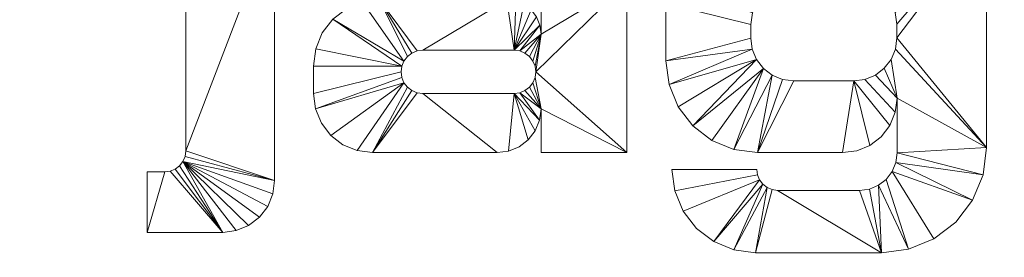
# Model space of a CAD drawing. Header units: millimetres. Extents: x -1200 to 1200, y -168 to 0.
# Tile 3 of 8: x -135 to 51, y -129 to -84. Entities that reach past the tile are written whole.
import ezdxf

# ---------------------------------------------------------------- set-up
doc = ezdxf.new("R2010")
doc.units = ezdxf.units.MM

# ---------------------------------------------------------------- blocks, each defined once
blk = doc.blocks.new('RSen_56_ME_FB_LOD200 - convector_jaga - linw0_06524016 - wall mounted - 16_jaga_linea plus_lxhxd 2400x650x168 mm-324755-3D view')
at = {"lineweight": 18}
mesh = blk.add_polyface(dxfattribs=at)
corners = [(1200, 750), (-1200, 750), (-1200, 750, 168), (1200, 750, 168)]
mesh.append_faces([[corners[k] for k in face] for face in [(3, 0, 1, 2)]])
mesh = blk.add_polyface(dxfattribs=at)
corners = [(1200, 100), (1200, 100, 168), (-1200, 100, 168), (-1200, 100)]
mesh.append_faces([[corners[k] for k in face] for face in [(2, 3, 0, 1)]])
blk = doc.blocks.new('RSen_55_GM_FB_logo - SH_jaga - standard-260147-3D view')
at = {"lineweight": 18}
mesh = blk.add_polyface(dxfattribs=at)
corners = [(-86.66, 18.85, 2), (-103.4, 18.85, 2), (-103.4, -24.69, 2), (-103.53, -25.7, 2), (-103.93, -26.65, 2), (-104.55, -27.47, 2), (-105.36, -28.09, 2), (-106.31, -28.48, 2), (-107.33, -28.62, 2), (-110.65, -28.62, 2), (-110.65, -40, 2), (-96.44, -40, 2), (-93.91, -39.67, 2), (-91.55, -38.69, 2), (-89.52, -37.14, 2), (-87.97, -35.11, 2), (-86.99, -32.75, 2), (-86.66, -30.22, 2), (-103.4, 40, 2), (-103.4, 26.71, 2), (-90.21, 26.71, 2), (-86.66, 30.26, 2), (-86.66, 40, 2), (-32.24, 18.85, 2), (-65.3, 18.85, 2), (-68.05, 18.52, 2), (-70.65, 17.55, 2), (-72.95, 16.01, 2), (-74.82, 13.96, 2), (-76.16, 11.53, 2), (-76.9, 8.86, 2), (-76.98, 6.08, 2), (-60.52, 6.08, 2), (-60.42, 6.84, 2), (-60.13, 7.55, 2), (-59.66, 8.16, 2), (-59.05, 8.63, 2), (-58.34, 8.92, 2), (-57.58, 9.02, 2), (-41.99, 9.02, 2), (-40.57, 8.84, 2), (-39.25, 8.29, 2), (-38.11, 7.42, 2), (-37.24, 6.28, 2), (-36.7, 4.96, 2), (-36.51, 3.55, 2), (-36.51, -2.7, 2), (-36.73, -1.04, 2), (-37.37, 0.51, 2), (-38.39, 1.84, 2), (-39.72, 2.86, 2), (-41.27, 3.5, 2), (-42.93, 3.72, 2), (-66.92, 3.72, 2), (-70.14, 3.3, 2), (-73.14, 2.05, 2), (-75.71, 0.08, 2), (-77.69, -2.5, 2), (-78.93, -5.5, 2), (-79.35, -8.71, 2), (-79.35, -13.91, 2), (-78.98, -16.78, 2), (-77.87, -19.46, 2), (-76.11, -21.75, 2), (-73.81, -23.52, 2), (-71.13, -24.62, 2), (-68.26, -25, 2), (-44.76, -25, 2), (-42.63, -24.72, 2), (-40.64, -23.9, 2), (-38.93, -22.58, 2), (-37.62, -20.88, 2), (-36.79, -18.89, 2), (-36.51, -16.75, 2), (-36.51, -25, 2), (-20.33, -25, 2), (-20.33, 6.94, 2), (-20.74, 10.02, 2), (-21.93, 12.9, 2), (-23.82, 15.36, 2), (-26.29, 17.25, 2), (-29.16, 18.44, 2), (-41.58, -5.73, 2), (-40.52, -5.87, 2), (-39.54, -6.28, 2), (-38.69, -6.93, 2), (-38.05, -7.77, 2), (-37.64, -8.75, 2), (-37.5, -9.81, 2), (-37.64, -10.86, 2), (-38.05, -11.85, 2), (-38.69, -12.69, 2), (-39.54, -13.34, 2), (-40.52, -13.75, 2), (-41.58, -13.89, 2), (-58.79, -13.89, 2), (-59.84, -13.75, 2), (-60.82, -13.34, 2), (-61.67, -12.69, 2), (-62.32, -11.85, 2), (-62.72, -10.86, 2), (-62.86, -9.81, 2), (-62.72, -8.75, 2), (-62.32, -7.77, 2), (-61.67, -6.93, 2), (-60.82, -6.28, 2), (-59.84, -5.87, 2), (-58.79, -5.73, 2), (22.97, 18.85, 2), (2.79, 18.85, 2), (-1.3, 18.31, 2), (-5.11, 16.73, 2), (-8.38, 14.22, 2), (-10.89, 10.96, 2), (-12.46, 7.15, 2), (-13, 3.06, 2), (-13, -7.75, 2), (-12.41, -12.21, 2), (-10.69, -16.37, 2), (-7.95, -19.95, 2), (-4.37, -22.69, 2), (-0.21, -24.41, 2), (4.25, -25, 2), (20.26, -25, 2), (22.91, -24.65, 2), (25.39, -23.63, 2), (27.51, -22, 2), (29.14, -19.87, 2), (30.17, -17.4, 2), (30.52, -14.74, 2), (30.52, -25.04, 2), (30.28, -26.86, 2), (29.57, -28.57, 2), (28.45, -30.03, 2), (26.99, -31.15, 2), (25.29, -31.86, 2), (23.46, -32.1, 2), (8.03, -32.1, 2), (7, -31.96, 2), (6.05, -31.57, 2), (5.23, -30.94, 2), (4.61, -30.12, 2), (4.21, -29.17, 2), (4.08, -28.15, 2), (-11.86, -28.15, 2), (-11.33, -32.21, 2), (-9.76, -36, 2), (-7.27, -39.25, 2), (-4.01, -41.74, 2), (-0.23, -43.31, 2), (3.84, -43.85, 2), (27.56, -43.85, 2), (32.69, -43.17, 2), (37.46, -41.2, 2), (41.56, -38.05, 2), (44.71, -33.95, 2), (46.69, -29.17, 2), (47.36, -24.05, 2), (47.36, 18.85, 2), (30.52, 18.85, 2), (30.52, 11.3, 2), (30.26, 13.25, 2), (29.51, 15.07, 2), (28.31, 16.64, 2), (26.74, 17.84, 2), (24.92, 18.59, 2), (22.07, 7.57, 2), (24.25, 7.28, 2), (26.27, 6.45, 2), (28.01, 5.11, 2), (29.34, 3.38, 2), (30.18, 1.35, 2), (30.46, -0.82, 2), (30.46, -3.42, 2), (30.19, -5.52, 2), (29.38, -7.47, 2), (28.09, -9.14, 2), (26.42, -10.43, 2), (24.47, -11.24, 2), (22.37, -11.51, 2), (11.05, -11.51, 2), (8.96, -11.24, 2), (7.01, -10.43, 2), (5.34, -9.15, 2), (4.06, -7.48, 2), (3.26, -5.54, 2), (2.98, -3.45, 2), (2.98, -0.87, 2), (3.27, 1.31, 2), (4.11, 3.35, 2), (5.45, 5.1, 2), (7.2, 6.44, 2), (9.24, 7.28, 2), (11.42, 7.57, 2), (101.73, 18.85, 2), (68.67, 18.85, 2), (65.92, 18.52, 2), (63.32, 17.55, 2), (61.02, 16.01, 2), (59.14, 13.96, 2), (57.8, 11.53, 2), (57.07, 8.86, 2), (56.99, 6.08, 2), (73.45, 6.08, 2), (73.55, 6.84, 2), (73.84, 7.55, 2), (74.31, 8.16, 2), (74.91, 8.63, 2), (75.62, 8.92, 2), (76.38, 9.02, 2), (91.98, 9.02, 2), (93.4, 8.84, 2), (94.72, 8.29, 2), (95.85, 7.42, 2), (96.72, 6.28, 2), (97.27, 4.96, 2), (97.46, 3.55, 2), (97.46, -2.7, 2), (97.24, -1.04, 2), (96.6, 0.51, 2), (95.58, 1.84, 2), (94.25, 2.86, 2), (92.7, 3.5, 2), (91.04, 3.72, 2), (67.05, 3.72, 2), (63.83, 3.3, 2), (60.83, 2.05, 2), (58.26, 0.08, 2), (56.28, -2.5, 2), (55.04, -5.5, 2), (54.61, -8.71, 2), (54.61, -13.91, 2), (54.99, -16.78, 2), (56.1, -19.46, 2), (57.86, -21.75, 2), (60.16, -23.52, 2), (62.83, -24.62, 2), (65.7, -25, 2), (89.21, -25, 2), (91.34, -24.72, 2), (93.33, -23.9, 2), (95.04, -22.58, 2), (96.35, -20.88, 2), (97.18, -18.89, 2), (97.46, -16.75, 2), (97.46, -25, 2), (113.63, -25, 2), (113.63, 6.94, 2), (113.23, 10.02, 2), (112.04, 12.9, 2), (110.15, 15.36, 2), (107.68, 17.25, 2), (104.81, 18.44, 2), (92.39, -5.73, 2), (93.45, -5.87, 2), (94.43, -6.28, 2), (95.27, -6.93, 2), (95.92, -7.77, 2), (96.33, -8.75, 2), (96.47, -9.81, 2), (96.33, -10.86, 2), (95.92, -11.85, 2), (95.27, -12.69, 2), (94.43, -13.34, 2), (93.45, -13.75, 2), (92.39, -13.89, 2), (75.18, -13.89, 2), (74.13, -13.75, 2), (73.14, -13.34, 2), (72.3, -12.69, 2), (71.65, -11.85, 2), (71.24, -10.86, 2), (71.11, -9.81, 2), (71.24, -8.75, 2), (71.65, -7.77, 2), (72.3, -6.93, 2), (73.14, -6.28, 2), (74.13, -5.87, 2), (75.18, -5.73, 2)]
mesh.append_faces([[corners[k] for k in face] for face in [(2, 17, 0, 1), (160, 158, 159), (246, 244, 245)]], dxfattribs={"vtx0": -1})
mesh.append_faces([[corners[k] for k in face] for face in [(6, 11, 5), (5, 11, 4), (42, 23, 41), (85, 46, 84), (92, 73, 91), (105, 53, 104), (103, 56, 102), (172, 158, 171), (165, 166, 164), (170, 160, 169), (168, 160, 167), (163, 167, 162), (192, 109, 191), (181, 122, 180), (121, 183, 120), (213, 194, 212), (256, 217, 255), (263, 244, 262), (276, 224, 275), (274, 227, 273)]], dxfattribs={"vtx0": -1, "vtx1": -1})
mesh.append_faces([[corners[k] for k in face] for face in [(76, 46, 88, 75), (259, 247, 217, 258)]], dxfattribs={"vtx0": -1, "vtx1": -1, "vtx2": -1})
mesh.append_faces([[corners[k] for k in face] for face in [(11, 6, 7), (43, 81, 23, 42), (82, 51, 52, 107), (46, 87, 88), (73, 90, 91), (46, 86, 87), (73, 92, 93), (46, 85, 86), (24, 36, 37), (53, 106, 107, 52), (53, 105, 106), (66, 98, 99, 65), (66, 96, 97), (158, 172, 173, 157), (157, 173, 174), (167, 163, 164, 166), (166, 165, 108, 193), (160, 168, 169), (130, 156, 157, 129), (178, 128, 129, 177), (156, 130, 131, 155), (133, 152, 153, 132), (152, 133, 134), (151, 136, 137), (109, 192, 193, 108), (111, 189, 190, 110), (122, 181, 182), (114, 188, 189, 113), (115, 187, 188, 114), (117, 184, 185, 116), (180, 122, 123, 179), (146, 141, 142, 145), (214, 252, 194, 213), (253, 222, 223, 278), (244, 261, 262), (217, 257, 258), (244, 263, 264), (217, 256, 257), (195, 207, 208), (224, 277, 278, 223), (224, 276, 277), (237, 269, 270, 236), (237, 267, 268)]], dxfattribs={"vtx0": -1, "vtx2": -1})
mesh.append_faces([[corners[k] for k in face] for face in [(160, 170, 171, 158)]], dxfattribs={"vtx0": -1, "vtx2": -1, "vtx3": -1})
mesh.append_faces([[corners[k] for k in face] for face in [(43, 79, 80, 81), (82, 47, 48, 49), (94, 68, 69, 70), (34, 25, 26, 27), (33, 28, 29, 30), (103, 54, 55, 56), (102, 56, 57, 58), (167, 160, 161, 162), (214, 250, 251, 252), (253, 218, 219, 220), (265, 239, 240, 241), (205, 196, 197, 198), (204, 199, 200, 201), (274, 225, 226, 227), (273, 227, 228, 229)]], dxfattribs={"vtx0": -1, "vtx3": -1})
mesh.append_faces([[corners[k] for k in face] for face in [(74, 75, 73), (32, 33, 30, 31), (203, 204, 201, 202)]], dxfattribs={"vtx1": -1})
mesh.append_faces([[corners[k] for k in face] for face in [(16, 17, 4, 15), (14, 15, 4, 13), (12, 13, 4, 11), (2, 3, 17), (3, 4, 17), (45, 46, 76), (77, 78, 44), (40, 41, 23), (50, 51, 82, 49), (89, 90, 73), (71, 72, 94, 70), (82, 83, 47), (37, 38, 24), (35, 36, 24), (38, 39, 24), (97, 98, 66), (64, 65, 99, 63), (62, 63, 99, 61), (99, 100, 61), (58, 59, 102), (176, 177, 129), (175, 176, 129), (154, 155, 132, 153), (131, 132, 155), (126, 127, 179, 125), (124, 125, 179, 123), (135, 136, 151), (112, 113, 189, 111), (185, 186, 116), (138, 139, 150), (118, 119, 184, 117), (147, 148, 141, 146), (216, 217, 247), (248, 249, 215), (211, 212, 194), (221, 222, 253, 220), (259, 260, 244), (260, 261, 244), (242, 243, 265, 241), (253, 254, 218), (208, 209, 195), (206, 207, 195), (209, 210, 195), (268, 269, 237), (235, 236, 270, 234), (233, 234, 270, 232), (270, 271, 232), (229, 230, 273)]], dxfattribs={"vtx1": -1, "vtx2": -1})
mesh.append_faces([[corners[k] for k in face] for face in [(88, 89, 73, 75), (174, 175, 129, 157), (246, 247, 259, 244)]], dxfattribs={"vtx1": -1, "vtx2": -1, "vtx3": -1})
mesh.append_faces([[corners[k] for k in face] for face in [(10, 11, 7, 8), (43, 44, 78, 79), (76, 77, 44, 45), (39, 40, 23, 24), (46, 47, 83, 84), (72, 73, 93, 94), (67, 68, 94, 95), (24, 25, 34, 35), (33, 34, 27, 28), (53, 54, 103, 104), (66, 67, 95, 96), (59, 60, 101, 102), (100, 101, 60, 61), (178, 179, 127, 128), (151, 152, 134, 135), (190, 191, 109, 110), (183, 184, 119, 120), (182, 183, 121, 122), (186, 187, 115, 116), (137, 138, 150, 151), (139, 140, 149, 150), (140, 141, 148, 149), (214, 215, 249, 250), (247, 248, 215, 216), (210, 211, 194, 195), (217, 218, 254, 255), (243, 244, 264, 265), (238, 239, 265, 266), (195, 196, 205, 206), (204, 205, 198, 199), (224, 225, 274, 275), (237, 238, 266, 267), (230, 231, 272, 273), (271, 272, 231, 232)]], dxfattribs={"vtx1": -1, "vtx3": -1})
mesh.append_faces([[corners[k] for k in face] for face in [(8, 9, 10), (21, 22, 18), (143, 144, 145, 142)]], dxfattribs={"vtx2": -1})
mesh.append_faces([[corners[k] for k in face] for face in [(18, 19, 20, 21)]], dxfattribs={"vtx3": -1})
mesh = blk.add_polyface(dxfattribs=at)
corners = [(-86.66, 18.85), (-86.66, -30.22), (-86.99, -32.75), (-87.97, -35.11), (-89.52, -37.14), (-91.55, -38.69), (-93.91, -39.67), (-96.44, -40), (-110.65, -40), (-110.65, -28.62), (-107.33, -28.62), (-106.31, -28.48), (-105.36, -28.09), (-104.55, -27.47), (-103.93, -26.65), (-103.53, -25.7), (-103.4, -24.69), (-103.4, 18.85), (-103.4, 40), (-86.66, 40), (-86.66, 30.26), (-90.21, 26.71), (-103.4, 26.71), (-32.24, 18.85), (-29.16, 18.44), (-26.29, 17.25), (-23.82, 15.36), (-21.93, 12.9), (-20.74, 10.02), (-20.33, 6.94), (-20.33, -25), (-36.51, -25), (-36.51, -16.75), (-36.79, -18.89), (-37.62, -20.88), (-38.93, -22.58), (-40.64, -23.9), (-42.63, -24.72), (-44.76, -25), (-68.26, -25), (-71.13, -24.62), (-73.81, -23.52), (-76.11, -21.75), (-77.87, -19.46), (-78.98, -16.78), (-79.35, -13.91), (-79.35, -8.71), (-78.93, -5.5), (-77.69, -2.5), (-75.71, 0.08), (-73.14, 2.05), (-70.14, 3.3), (-66.92, 3.72), (-42.93, 3.72), (-41.27, 3.5), (-39.72, 2.86), (-38.39, 1.84), (-37.37, 0.51), (-36.73, -1.04), (-36.51, -2.7), (-36.51, 3.55), (-36.7, 4.96), (-37.24, 6.28), (-38.11, 7.42), (-39.25, 8.29), (-40.57, 8.84), (-41.99, 9.02), (-57.58, 9.02), (-58.34, 8.92), (-59.05, 8.63), (-59.66, 8.16), (-60.13, 7.55), (-60.42, 6.84), (-60.52, 6.08), (-76.98, 6.08), (-76.9, 8.86), (-76.16, 11.53), (-74.82, 13.96), (-72.95, 16.01), (-70.65, 17.55), (-68.05, 18.52), (-65.3, 18.85), (-41.58, -5.73), (-58.79, -5.73), (-59.84, -5.87), (-60.82, -6.28), (-61.67, -6.93), (-62.32, -7.77), (-62.72, -8.75), (-62.86, -9.81), (-62.72, -10.86), (-62.32, -11.85), (-61.67, -12.69), (-60.82, -13.34), (-59.84, -13.75), (-58.79, -13.89), (-41.58, -13.89), (-40.52, -13.75), (-39.54, -13.34), (-38.69, -12.69), (-38.05, -11.85), (-37.64, -10.86), (-37.5, -9.81), (-37.64, -8.75), (-38.05, -7.77), (-38.69, -6.93), (-39.54, -6.28), (-40.52, -5.87), (22.97, 18.85), (24.92, 18.59), (26.74, 17.84), (28.31, 16.64), (29.51, 15.07), (30.26, 13.25), (30.52, 11.3), (30.52, 18.85), (47.36, 18.85), (47.36, -24.05), (46.69, -29.17), (44.71, -33.95), (41.56, -38.05), (37.46, -41.2), (32.69, -43.17), (27.56, -43.85), (3.84, -43.85), (-0.23, -43.31), (-4.01, -41.74), (-7.27, -39.25), (-9.76, -36), (-11.33, -32.21), (-11.86, -28.15), (4.08, -28.15), (4.21, -29.17), (4.61, -30.12), (5.23, -30.94), (6.05, -31.57), (7, -31.96), (8.03, -32.1), (23.46, -32.1), (25.29, -31.86), (26.99, -31.15), (28.45, -30.03), (29.57, -28.57), (30.28, -26.86), (30.52, -25.04), (30.52, -14.74), (30.17, -17.4), (29.14, -19.87), (27.51, -22), (25.39, -23.63), (22.91, -24.65), (20.26, -25), (4.25, -25), (-0.21, -24.41), (-4.37, -22.69), (-7.95, -19.95), (-10.69, -16.37), (-12.41, -12.21), (-13, -7.75), (-13, 3.06), (-12.46, 7.15), (-10.89, 10.96), (-8.38, 14.22), (-5.11, 16.73), (-1.3, 18.31), (2.79, 18.85), (22.07, 7.57), (11.42, 7.57), (9.24, 7.28), (7.2, 6.44), (5.45, 5.1), (4.11, 3.35), (3.27, 1.31), (2.98, -0.87), (2.98, -3.45), (3.26, -5.54), (4.06, -7.48), (5.34, -9.15), (7.01, -10.43), (8.96, -11.24), (11.05, -11.51), (22.37, -11.51), (24.47, -11.24), (26.42, -10.43), (28.09, -9.14), (29.38, -7.47), (30.19, -5.52), (30.46, -3.42), (30.46, -0.82), (30.18, 1.35), (29.34, 3.38), (28.01, 5.11), (26.27, 6.45), (24.25, 7.28), (101.73, 18.85), (104.81, 18.44), (107.68, 17.25), (110.15, 15.36), (112.04, 12.9), (113.23, 10.02), (113.63, 6.94), (113.63, -25), (97.46, -25), (97.46, -16.75), (97.18, -18.89), (96.35, -20.88), (95.04, -22.58), (93.33, -23.9), (91.34, -24.72), (89.21, -25), (65.7, -25), (62.83, -24.62), (60.16, -23.52), (57.86, -21.75), (56.1, -19.46), (54.99, -16.78), (54.61, -13.91), (54.61, -8.71), (55.04, -5.5), (56.28, -2.5), (58.26, 0.08), (60.83, 2.05), (63.83, 3.3), (67.05, 3.72), (91.04, 3.72), (92.7, 3.5), (94.25, 2.86), (95.58, 1.84), (96.6, 0.51), (97.24, -1.04), (97.46, -2.7), (97.46, 3.55), (97.27, 4.96), (96.72, 6.28), (95.85, 7.42), (94.72, 8.29), (93.4, 8.84), (91.98, 9.02), (76.38, 9.02), (75.62, 8.92), (74.91, 8.63), (74.31, 8.16), (73.84, 7.55), (73.55, 6.84), (73.45, 6.08), (56.99, 6.08), (57.07, 8.86), (57.8, 11.53), (59.14, 13.96), (61.02, 16.01), (63.32, 17.55), (65.92, 18.52), (68.67, 18.85), (92.39, -5.73), (75.18, -5.73), (74.13, -5.87), (73.14, -6.28), (72.3, -6.93), (71.65, -7.77), (71.24, -8.75), (71.11, -9.81), (71.24, -10.86), (71.65, -11.85), (72.3, -12.69), (73.14, -13.34), (74.13, -13.75), (75.18, -13.89), (92.39, -13.89), (93.45, -13.75), (94.43, -13.34), (95.27, -12.69), (95.92, -11.85), (96.33, -10.86), (96.47, -9.81), (96.33, -8.75), (95.92, -7.77), (95.27, -6.93), (94.43, -6.28), (93.45, -5.87)]
mesh.append_faces([[corners[k] for k in face] for face in [(20, 18, 19)]], dxfattribs={"vtx0": -1})
mesh.append_faces([[corners[k] for k in face] for face in [(12, 7, 11), (70, 81, 69), (91, 44, 90), (88, 49, 87), (86, 52, 85), (65, 23, 64), (60, 29, 59), (107, 59, 106), (105, 59, 104), (106, 59, 105), (170, 165, 169), (180, 152, 179), (189, 116, 188), (140, 123, 139), (138, 123, 137), (241, 252, 240), (218, 259, 217), (259, 220, 258), (257, 223, 256), (236, 194, 235), (278, 230, 277), (276, 230, 275)]], dxfattribs={"vtx0": -1, "vtx1": -1})
mesh.append_faces([[corners[k] for k in face] for face in [(59, 29, 102, 103), (114, 116, 189, 190), (230, 200, 273, 274)]], dxfattribs={"vtx0": -1, "vtx1": -1, "vtx3": -1})
mesh.append_faces([[corners[k] for k in face] for face in [(7, 12, 13), (1, 15, 16, 0), (11, 7, 8, 10), (7, 13, 14, 6), (72, 77, 78, 71), (71, 80, 81, 70), (87, 51, 52, 86), (89, 45, 46, 88), (90, 44, 45, 89), (39, 94, 95, 38), (88, 46, 47), (52, 84, 85), (29, 60, 61, 28), (96, 37, 38, 95), (59, 103, 104), (32, 100, 101), (102, 29, 30), (171, 162, 163, 170), (174, 158, 159, 173), (158, 174, 175, 157), (153, 177, 178), (157, 175, 176, 156), (126, 133, 134), (124, 136, 137, 123), (110, 193, 166, 109), (114, 192, 193, 113), (114, 190, 191), (117, 186, 187, 116), (193, 112, 113), (147, 181, 182, 146), (118, 143, 144, 117), (119, 142, 143, 118), (243, 248, 249, 242), (242, 251, 252, 241), (258, 222, 223, 257), (260, 216, 217, 259), (261, 215, 216, 260), (210, 265, 266, 209), (223, 255, 256), (200, 231, 232, 199), (200, 230, 231), (267, 208, 209, 266), (230, 274, 275), (203, 270, 271), (273, 200, 201)]], dxfattribs={"vtx0": -1, "vtx2": -1})
mesh.append_faces([[corners[k] for k in face] for face in [(32, 101, 102, 30), (145, 185, 186, 117), (203, 272, 273, 201)]], dxfattribs={"vtx0": -1, "vtx2": -1, "vtx3": -1})
mesh.append_faces([[corners[k] for k in face] for face in [(14, 2, 3, 4), (14, 4, 5, 6), (88, 47, 48, 49), (87, 49, 50, 51), (71, 78, 79, 80), (82, 53, 54, 55), (82, 55, 56, 57), (171, 160, 161, 162), (170, 163, 164, 165), (133, 126, 127, 128), (193, 110, 111, 112), (181, 149, 150, 151), (259, 218, 219, 220), (258, 220, 221, 222), (242, 249, 250, 251), (253, 224, 225, 226), (253, 226, 227, 228)]], dxfattribs={"vtx0": -1, "vtx3": -1})
mesh.append_faces([[corners[k] for k in face] for face in [(31, 32, 30), (202, 203, 201)]], dxfattribs={"vtx1": -1})
mesh.append_faces([[corners[k] for k in face] for face in [(76, 77, 72, 75), (68, 69, 81), (67, 68, 81), (43, 44, 91, 42), (41, 42, 91, 40), (93, 94, 39), (92, 93, 39), (65, 66, 23), (63, 64, 23), (62, 63, 23), (24, 25, 62, 23), (26, 27, 62, 25), (57, 58, 82), (36, 37, 96, 35), (34, 35, 96), (98, 99, 32), (99, 100, 32), (82, 83, 53), (168, 169, 165), (171, 172, 160), (154, 155, 177, 153), (183, 184, 145), (191, 192, 114), (187, 188, 116), (184, 185, 145), (148, 149, 181, 147), (138, 139, 123), (144, 145, 117), (120, 121, 142, 119), (247, 248, 243, 246), (239, 240, 252), (238, 239, 252), (214, 215, 262, 213), (212, 213, 262, 211), (261, 262, 215), (264, 265, 210), (263, 264, 210), (236, 237, 194), (234, 235, 194), (233, 234, 194), (195, 196, 233, 194), (197, 198, 233, 196), (228, 229, 253), (276, 277, 230), (207, 208, 267, 206), (205, 206, 267), (271, 272, 203), (269, 270, 203), (253, 254, 224)]], dxfattribs={"vtx1": -1, "vtx2": -1})
mesh.append_faces([[corners[k] for k in face] for face in [(14, 15, 1, 2), (66, 67, 81, 23), (39, 40, 91, 92), (83, 84, 52, 53), (61, 62, 27, 28), (58, 59, 107, 82), (97, 98, 32, 33), (96, 97, 33, 34), (159, 160, 172, 173), (167, 168, 165, 108), (176, 177, 155, 156), (178, 179, 152, 153), (125, 126, 134, 135), (128, 129, 132, 133), (151, 152, 180, 181), (124, 125, 135, 136), (108, 109, 166, 167), (122, 123, 140, 141), (182, 183, 145, 146), (121, 122, 141, 142), (237, 238, 252, 194), (210, 211, 262, 263), (254, 255, 223, 224), (232, 233, 198, 199), (229, 230, 278, 253), (268, 269, 203, 204), (267, 268, 204, 205)]], dxfattribs={"vtx1": -1, "vtx3": -1})
mesh.append_faces([[corners[k] for k in face] for face in [(8, 9, 10), (16, 17, 0), (21, 22, 18, 20), (73, 74, 75, 72), (114, 115, 116), (244, 245, 246, 243)]], dxfattribs={"vtx2": -1})
mesh.append_faces([[corners[k] for k in face] for face in [(129, 130, 131, 132)]], dxfattribs={"vtx3": -1})
mesh = blk.add_polyface(dxfattribs=at)
corners = [(-103.4, -24.69, 2), (-103.4, 18.85, 2), (-103.4, 18.85), (-103.4, -24.69)]
mesh.append_faces([[corners[k] for k in face] for face in [(3, 0, 1, 2)]])
mesh = blk.add_polyface(dxfattribs=at)
corners = [(-86.66, 18.85, 2), (-86.66, -30.22, 2), (-86.66, -30.22), (-86.66, 18.85)]
mesh.append_faces([[corners[k] for k in face] for face in [(0, 1, 2, 3)]])
mesh = blk.add_polyface(dxfattribs=at)
corners = [(47.36, 18.85, 2), (47.36, -24.05, 2), (47.36, -24.05), (47.36, 18.85)]
mesh.append_faces([[corners[k] for k in face] for face in [(0, 1, 2, 3)]])
mesh = blk.add_polyface(dxfattribs=at)
corners = [(11.42, 7.57, 2), (9.24, 7.28, 2), (7.2, 6.44, 2), (5.45, 5.1, 2), (4.11, 3.35, 2), (3.27, 1.31, 2), (2.98, -0.87, 2), (2.98, -0.87), (3.27, 1.31), (4.11, 3.35), (5.45, 5.1), (7.2, 6.44), (9.24, 7.28), (11.42, 7.57)]
mesh.append_faces([[corners[k] for k in face] for face in [(0, 1, 12, 13)]], dxfattribs={"vtx1": -1})
mesh.append_faces([[corners[k] for k in face] for face in [(4, 5, 8, 9), (9, 10, 3, 4), (1, 2, 11, 12), (10, 11, 2, 3)]], dxfattribs={"vtx1": -1, "vtx3": -1})
mesh.append_faces([[corners[k] for k in face] for face in [(5, 6, 7, 8)]], dxfattribs={"vtx3": -1})
mesh = blk.add_polyface(dxfattribs=at)
corners = [(30.46, -0.82, 2), (30.18, 1.35, 2), (29.34, 3.38, 2), (28.01, 5.11, 2), (26.27, 6.45, 2), (24.25, 7.28, 2), (22.07, 7.57, 2), (22.07, 7.57), (24.25, 7.28), (26.27, 6.45), (28.01, 5.11), (29.34, 3.38), (30.18, 1.35), (30.46, -0.82)]
mesh.append_faces([[corners[k] for k in face] for face in [(0, 1, 12, 13)]], dxfattribs={"vtx1": -1})
mesh.append_faces([[corners[k] for k in face] for face in [(4, 5, 8, 9), (9, 10, 3, 4), (1, 2, 11, 12), (10, 11, 2, 3)]], dxfattribs={"vtx1": -1, "vtx3": -1})
mesh.append_faces([[corners[k] for k in face] for face in [(5, 6, 7, 8)]], dxfattribs={"vtx3": -1})
mesh = blk.add_polyface(dxfattribs=at)
corners = [(-20.33, 6.94, 2), (-20.33, -25, 2), (-20.33, -25), (-20.33, 6.94)]
mesh.append_faces([[corners[k] for k in face] for face in [(3, 0, 1, 2)]])
mesh = blk.add_polyface(dxfattribs=at)
corners = [(-79.35, -8.71, 2), (-78.93, -5.5, 2), (-77.69, -2.5, 2), (-75.71, 0.08, 2), (-73.14, 2.05, 2), (-70.14, 3.3, 2), (-66.92, 3.72, 2), (-66.92, 3.72), (-70.14, 3.3), (-73.14, 2.05), (-75.71, 0.08), (-77.69, -2.5), (-78.93, -5.5), (-79.35, -8.71)]
mesh.append_faces([[corners[k] for k in face] for face in [(7, 8, 5, 6), (0, 1, 12, 13)]], dxfattribs={"vtx1": -1})
mesh.append_faces([[corners[k] for k in face] for face in [(8, 9, 4, 5), (3, 4, 9, 10), (10, 11, 2, 3), (11, 12, 1, 2)]], dxfattribs={"vtx1": -1, "vtx3": -1})
mesh = blk.add_polyface(dxfattribs=at)
corners = [(-42.93, 3.72, 2), (-41.27, 3.5, 2), (-39.72, 2.86, 2), (-38.39, 1.84, 2), (-37.37, 0.51, 2), (-36.73, -1.04, 2), (-36.51, -2.7, 2), (-36.51, -2.7), (-36.73, -1.04), (-37.37, 0.51), (-38.39, 1.84), (-39.72, 2.86), (-41.27, 3.5), (-42.93, 3.72)]
mesh.append_faces([[corners[k] for k in face] for face in [(7, 8, 5, 6), (0, 1, 12, 13)]], dxfattribs={"vtx1": -1})
mesh.append_faces([[corners[k] for k in face] for face in [(8, 9, 4, 5), (3, 4, 9, 10), (10, 11, 2, 3), (11, 12, 1, 2)]], dxfattribs={"vtx1": -1, "vtx3": -1})
mesh = blk.add_polyface(dxfattribs=at)
corners = [(-36.51, -2.7, 2), (-36.51, 3.55, 2), (-36.51, 3.55), (-36.51, -2.7)]
mesh.append_faces([[corners[k] for k in face] for face in [(0, 1, 2, 3)]])
mesh = blk.add_polyface(dxfattribs=at)
corners = [(-13, -7.75, 2), (-13, 3.06, 2), (-13, 3.06), (-13, -7.75)]
mesh.append_faces([[corners[k] for k in face] for face in [(3, 0, 1, 2)]])
mesh = blk.add_polyface(dxfattribs=at)
corners = [(2.98, -0.87, 2), (2.98, -3.45, 2), (2.98, -3.45), (2.98, -0.87)]
mesh.append_faces([[corners[k] for k in face] for face in [(3, 0, 1, 2)]])
mesh = blk.add_polyface(dxfattribs=at)
corners = [(30.46, -3.42, 2), (30.46, -0.82, 2), (30.46, -0.82), (30.46, -3.42)]
mesh.append_faces([[corners[k] for k in face] for face in [(0, 1, 2, 3)]])
mesh = blk.add_polyface(dxfattribs=at)
corners = [(2.98, -3.45, 2), (3.26, -5.54, 2), (4.06, -7.48, 2), (5.34, -9.15, 2), (7.01, -10.43, 2), (8.96, -11.24, 2), (11.05, -11.51, 2), (11.05, -11.51), (8.96, -11.24), (7.01, -10.43), (5.34, -9.15), (4.06, -7.48), (3.26, -5.54), (2.98, -3.45)]
mesh.append_faces([[corners[k] for k in face] for face in [(0, 1, 12, 13)]], dxfattribs={"vtx1": -1})
mesh.append_faces([[corners[k] for k in face] for face in [(4, 5, 8, 9), (9, 10, 3, 4), (1, 2, 11, 12), (10, 11, 2, 3)]], dxfattribs={"vtx1": -1, "vtx3": -1})
mesh.append_faces([[corners[k] for k in face] for face in [(5, 6, 7, 8)]], dxfattribs={"vtx3": -1})
mesh = blk.add_polyface(dxfattribs=at)
corners = [(22.37, -11.51, 2), (24.47, -11.24, 2), (26.42, -10.43, 2), (28.09, -9.14, 2), (29.38, -7.47, 2), (30.19, -5.52, 2), (30.46, -3.42, 2), (30.46, -3.42), (30.19, -5.52), (29.38, -7.47), (28.09, -9.14), (26.42, -10.43), (24.47, -11.24), (22.37, -11.51)]
mesh.append_faces([[corners[k] for k in face] for face in [(0, 1, 12, 13)]], dxfattribs={"vtx1": -1})
mesh.append_faces([[corners[k] for k in face] for face in [(4, 5, 8, 9), (9, 10, 3, 4), (1, 2, 11, 12), (10, 11, 2, 3)]], dxfattribs={"vtx1": -1, "vtx3": -1})
mesh.append_faces([[corners[k] for k in face] for face in [(5, 6, 7, 8)]], dxfattribs={"vtx3": -1})
mesh = blk.add_polyface(dxfattribs=at)
corners = [(-58.79, -5.73, 2), (-59.84, -5.87, 2), (-60.82, -6.28, 2), (-61.67, -6.93, 2), (-62.32, -7.77, 2), (-62.72, -8.75, 2), (-62.86, -9.81, 2), (-62.72, -10.86, 2), (-62.32, -11.85, 2), (-61.67, -12.69, 2), (-60.82, -13.34, 2), (-59.84, -13.75, 2), (-58.79, -13.89, 2), (-58.79, -13.89), (-59.84, -13.75), (-60.82, -13.34), (-61.67, -12.69), (-62.32, -11.85), (-62.72, -10.86), (-62.86, -9.81), (-62.72, -8.75), (-62.32, -7.77), (-61.67, -6.93), (-60.82, -6.28), (-59.84, -5.87), (-58.79, -5.73)]
mesh.append_faces([[corners[k] for k in face] for face in [(0, 1, 24, 25)]], dxfattribs={"vtx1": -1})
mesh.append_faces([[corners[k] for k in face] for face in [(10, 11, 14, 15), (8, 9, 16, 17), (9, 10, 15, 16), (7, 8, 17, 18), (18, 19, 6, 7), (4, 5, 20, 21), (3, 4, 21, 22), (1, 2, 23, 24), (2, 3, 22, 23), (19, 20, 5, 6)]], dxfattribs={"vtx1": -1, "vtx3": -1})
mesh.append_faces([[corners[k] for k in face] for face in [(11, 12, 13, 14)]], dxfattribs={"vtx3": -1})
mesh = blk.add_polyface(dxfattribs=at)
corners = [(-41.58, -5.73, 2), (-58.79, -5.73, 2), (-58.79, -5.73), (-41.58, -5.73)]
mesh.append_faces([[corners[k] for k in face] for face in [(3, 0, 1, 2)]])
mesh = blk.add_polyface(dxfattribs=at)
corners = [(-41.58, -13.89, 2), (-40.52, -13.75, 2), (-39.54, -13.34, 2), (-38.69, -12.69, 2), (-38.05, -11.85, 2), (-37.64, -10.86, 2), (-37.5, -9.81, 2), (-37.64, -8.75, 2), (-38.05, -7.77, 2), (-38.69, -6.93, 2), (-39.54, -6.28, 2), (-40.52, -5.87, 2), (-41.58, -5.73, 2), (-41.58, -5.73), (-40.52, -5.87), (-39.54, -6.28), (-38.69, -6.93), (-38.05, -7.77), (-37.64, -8.75), (-37.5, -9.81), (-37.64, -10.86), (-38.05, -11.85), (-38.69, -12.69), (-39.54, -13.34), (-40.52, -13.75), (-41.58, -13.89)]
mesh.append_faces([[corners[k] for k in face] for face in [(0, 1, 24, 25)]], dxfattribs={"vtx1": -1})
mesh.append_faces([[corners[k] for k in face] for face in [(10, 11, 14, 15), (8, 9, 16, 17), (9, 10, 15, 16), (7, 8, 17, 18), (18, 19, 6, 7), (4, 5, 20, 21), (3, 4, 21, 22), (1, 2, 23, 24), (2, 3, 22, 23), (19, 20, 5, 6)]], dxfattribs={"vtx1": -1, "vtx3": -1})
mesh.append_faces([[corners[k] for k in face] for face in [(11, 12, 13, 14)]], dxfattribs={"vtx3": -1})
mesh = blk.add_polyface(dxfattribs=at)
corners = [(-79.35, -13.91, 2), (-79.35, -8.71, 2), (-79.35, -8.71), (-79.35, -13.91)]
mesh.append_faces([[corners[k] for k in face] for face in [(3, 0, 1, 2)]])
mesh = blk.add_polyface(dxfattribs=at)
corners = [(4.25, -25, 2), (-0.21, -24.41, 2), (-4.37, -22.69, 2), (-7.95, -19.95, 2), (-10.69, -16.37, 2), (-12.41, -12.21, 2), (-13, -7.75, 2), (-13, -7.75), (-12.41, -12.21), (-10.69, -16.37), (-7.95, -19.95), (-4.37, -22.69), (-0.21, -24.41), (4.25, -25)]
mesh.append_faces([[corners[k] for k in face] for face in [(7, 8, 5, 6), (0, 1, 12, 13)]], dxfattribs={"vtx1": -1})
mesh.append_faces([[corners[k] for k in face] for face in [(8, 9, 4, 5), (3, 4, 9, 10), (10, 11, 2, 3), (11, 12, 1, 2)]], dxfattribs={"vtx1": -1, "vtx3": -1})
mesh = blk.add_polyface(dxfattribs=at)
corners = [(11.05, -11.51, 2), (22.37, -11.51, 2), (22.37, -11.51), (11.05, -11.51)]
mesh.append_faces([[corners[k] for k in face] for face in [(0, 1, 2, 3)]])
mesh = blk.add_polyface(dxfattribs=at)
corners = [(-68.26, -25, 2), (-71.13, -24.62, 2), (-73.81, -23.52, 2), (-76.11, -21.75, 2), (-77.87, -19.46, 2), (-78.98, -16.78, 2), (-79.35, -13.91, 2), (-79.35, -13.91), (-78.98, -16.78), (-77.87, -19.46), (-76.11, -21.75), (-73.81, -23.52), (-71.13, -24.62), (-68.26, -25)]
mesh.append_faces([[corners[k] for k in face] for face in [(7, 8, 5, 6), (0, 1, 12, 13)]], dxfattribs={"vtx1": -1})
mesh.append_faces([[corners[k] for k in face] for face in [(8, 9, 4, 5), (3, 4, 9, 10), (10, 11, 2, 3), (11, 12, 1, 2)]], dxfattribs={"vtx1": -1, "vtx3": -1})
mesh = blk.add_polyface(dxfattribs=at)
corners = [(-58.79, -13.89, 2), (-41.58, -13.89, 2), (-41.58, -13.89), (-58.79, -13.89)]
mesh.append_faces([[corners[k] for k in face] for face in [(0, 1, 2, 3)]])
mesh = blk.add_polyface(dxfattribs=at)
corners = [(30.52, -14.74, 2), (30.17, -17.4, 2), (29.14, -19.87, 2), (27.51, -22, 2), (25.39, -23.63, 2), (22.91, -24.65, 2), (20.26, -25, 2), (20.26, -25), (22.91, -24.65), (25.39, -23.63), (27.51, -22), (29.14, -19.87), (30.17, -17.4), (30.52, -14.74)]
mesh.append_faces([[corners[k] for k in face] for face in [(7, 8, 5, 6), (0, 1, 12, 13)]], dxfattribs={"vtx1": -1})
mesh.append_faces([[corners[k] for k in face] for face in [(8, 9, 4, 5), (3, 4, 9, 10), (10, 11, 2, 3), (11, 12, 1, 2)]], dxfattribs={"vtx1": -1, "vtx3": -1})
mesh = blk.add_polyface(dxfattribs=at)
corners = [(30.52, -25.04, 2), (30.52, -14.74, 2), (30.52, -14.74), (30.52, -25.04)]
mesh.append_faces([[corners[k] for k in face] for face in [(3, 0, 1, 2)]])
mesh = blk.add_polyface(dxfattribs=at)
corners = [(-36.51, -16.75, 2), (-36.79, -18.89, 2), (-37.62, -20.88, 2), (-38.93, -22.58, 2), (-40.64, -23.9, 2), (-42.63, -24.72, 2), (-44.76, -25, 2), (-44.76, -25), (-42.63, -24.72), (-40.64, -23.9), (-38.93, -22.58), (-37.62, -20.88), (-36.79, -18.89), (-36.51, -16.75)]
mesh.append_faces([[corners[k] for k in face] for face in [(7, 8, 5, 6), (0, 1, 12, 13)]], dxfattribs={"vtx1": -1})
mesh.append_faces([[corners[k] for k in face] for face in [(8, 9, 4, 5), (3, 4, 9, 10), (10, 11, 2, 3), (11, 12, 1, 2)]], dxfattribs={"vtx1": -1, "vtx3": -1})
mesh = blk.add_polyface(dxfattribs=at)
corners = [(-36.51, -25, 2), (-36.51, -16.75, 2), (-36.51, -16.75), (-36.51, -25)]
mesh.append_faces([[corners[k] for k in face] for face in [(0, 1, 2, 3)]])
mesh = blk.add_polyface(dxfattribs=at)
corners = [(47.36, -24.05, 2), (46.69, -29.17, 2), (44.71, -33.95, 2), (41.56, -38.05, 2), (37.46, -41.2, 2), (32.69, -43.17, 2), (27.56, -43.85, 2), (27.56, -43.85), (32.69, -43.17), (37.46, -41.2), (41.56, -38.05), (44.71, -33.95), (46.69, -29.17), (47.36, -24.05)]
mesh.append_faces([[corners[k] for k in face] for face in [(7, 8, 5, 6), (0, 1, 12, 13)]], dxfattribs={"vtx1": -1})
mesh.append_faces([[corners[k] for k in face] for face in [(8, 9, 4, 5), (3, 4, 9, 10), (10, 11, 2, 3), (11, 12, 1, 2)]], dxfattribs={"vtx1": -1, "vtx3": -1})
mesh = blk.add_polyface(dxfattribs=at)
corners = [(-107.33, -28.62, 2), (-106.31, -28.48, 2), (-105.36, -28.09, 2), (-104.55, -27.47, 2), (-103.93, -26.65, 2), (-103.53, -25.7, 2), (-103.4, -24.69, 2), (-103.4, -24.69), (-103.53, -25.7), (-103.93, -26.65), (-104.55, -27.47), (-105.36, -28.09), (-106.31, -28.48), (-107.33, -28.62)]
mesh.append_faces([[corners[k] for k in face] for face in [(0, 1, 12, 13)]], dxfattribs={"vtx1": -1})
mesh.append_faces([[corners[k] for k in face] for face in [(4, 5, 8, 9), (9, 10, 3, 4), (1, 2, 11, 12), (10, 11, 2, 3)]], dxfattribs={"vtx1": -1, "vtx3": -1})
mesh.append_faces([[corners[k] for k in face] for face in [(5, 6, 7, 8)]], dxfattribs={"vtx3": -1})
mesh = blk.add_polyface(dxfattribs=at)
corners = [(-44.76, -25, 2), (-68.26, -25, 2), (-68.26, -25), (-44.76, -25)]
mesh.append_faces([[corners[k] for k in face] for face in [(3, 0, 1, 2)]])
mesh = blk.add_polyface(dxfattribs=at)
corners = [(-20.33, -25, 2), (-36.51, -25, 2), (-36.51, -25), (-20.33, -25)]
mesh.append_faces([[corners[k] for k in face] for face in [(0, 1, 2, 3)]])
mesh = blk.add_polyface(dxfattribs=at)
corners = [(20.26, -25, 2), (4.25, -25, 2), (4.25, -25), (20.26, -25)]
mesh.append_faces([[corners[k] for k in face] for face in [(3, 0, 1, 2)]])
mesh = blk.add_polyface(dxfattribs=at)
corners = [(23.46, -32.1, 2), (25.29, -31.86, 2), (26.99, -31.15, 2), (28.45, -30.03, 2), (29.57, -28.57, 2), (30.28, -26.86, 2), (30.52, -25.04, 2), (30.52, -25.04), (30.28, -26.86), (29.57, -28.57), (28.45, -30.03), (26.99, -31.15), (25.29, -31.86), (23.46, -32.1)]
mesh.append_faces([[corners[k] for k in face] for face in [(0, 1, 12, 13)]], dxfattribs={"vtx1": -1})
mesh.append_faces([[corners[k] for k in face] for face in [(4, 5, 8, 9), (9, 10, 3, 4), (1, 2, 11, 12), (10, 11, 2, 3)]], dxfattribs={"vtx1": -1, "vtx3": -1})
mesh.append_faces([[corners[k] for k in face] for face in [(5, 6, 7, 8)]], dxfattribs={"vtx3": -1})
mesh = blk.add_polyface(dxfattribs=at)
corners = [(-110.65, -28.62, 2), (-107.33, -28.62, 2), (-107.33, -28.62), (-110.65, -28.62)]
mesh.append_faces([[corners[k] for k in face] for face in [(3, 0, 1, 2)]])
mesh = blk.add_polyface(dxfattribs=at)
corners = [(-110.65, -40, 2), (-110.65, -28.62, 2), (-110.65, -28.62), (-110.65, -40)]
mesh.append_faces([[corners[k] for k in face] for face in [(0, 1, 2, 3)]])
mesh = blk.add_polyface(dxfattribs=at)
corners = [(-11.86, -28.15, 2), (4.08, -28.15, 2), (4.08, -28.15), (-11.86, -28.15)]
mesh.append_faces([[corners[k] for k in face] for face in [(0, 1, 2, 3)]])
mesh = blk.add_polyface(dxfattribs=at)
corners = [(3.84, -43.85, 2), (-0.23, -43.31, 2), (-4.01, -41.74, 2), (-7.27, -39.25, 2), (-9.76, -36, 2), (-11.33, -32.21, 2), (-11.86, -28.15, 2), (-11.86, -28.15), (-11.33, -32.21), (-9.76, -36), (-7.27, -39.25), (-4.01, -41.74), (-0.23, -43.31), (3.84, -43.85)]
mesh.append_faces([[corners[k] for k in face] for face in [(7, 8, 5, 6), (0, 1, 12, 13)]], dxfattribs={"vtx1": -1})
mesh.append_faces([[corners[k] for k in face] for face in [(8, 9, 4, 5), (3, 4, 9, 10), (10, 11, 2, 3), (11, 12, 1, 2)]], dxfattribs={"vtx1": -1, "vtx3": -1})
mesh = blk.add_polyface(dxfattribs=at)
corners = [(4.08, -28.15, 2), (4.21, -29.17, 2), (4.61, -30.12, 2), (5.23, -30.94, 2), (6.05, -31.57, 2), (7, -31.96, 2), (8.03, -32.1, 2), (8.03, -32.1), (7, -31.96), (6.05, -31.57), (5.23, -30.94), (4.61, -30.12), (4.21, -29.17), (4.08, -28.15)]
mesh.append_faces([[corners[k] for k in face] for face in [(0, 1, 12, 13)]], dxfattribs={"vtx1": -1})
mesh.append_faces([[corners[k] for k in face] for face in [(4, 5, 8, 9), (9, 10, 3, 4), (1, 2, 11, 12), (10, 11, 2, 3)]], dxfattribs={"vtx1": -1, "vtx3": -1})
mesh.append_faces([[corners[k] for k in face] for face in [(5, 6, 7, 8)]], dxfattribs={"vtx3": -1})
mesh = blk.add_polyface(dxfattribs=at)
corners = [(-86.66, -30.22, 2), (-86.99, -32.75, 2), (-87.97, -35.11, 2), (-89.52, -37.14, 2), (-91.55, -38.69, 2), (-93.91, -39.67, 2), (-96.44, -40, 2), (-96.44, -40), (-93.91, -39.67), (-91.55, -38.69), (-89.52, -37.14), (-87.97, -35.11), (-86.99, -32.75), (-86.66, -30.22)]
mesh.append_faces([[corners[k] for k in face] for face in [(7, 8, 5, 6), (0, 1, 12, 13)]], dxfattribs={"vtx1": -1})
mesh.append_faces([[corners[k] for k in face] for face in [(8, 9, 4, 5), (3, 4, 9, 10), (10, 11, 2, 3), (11, 12, 1, 2)]], dxfattribs={"vtx1": -1, "vtx3": -1})
mesh = blk.add_polyface(dxfattribs=at)
corners = [(8.03, -32.1, 2), (23.46, -32.1, 2), (23.46, -32.1), (8.03, -32.1)]
mesh.append_faces([[corners[k] for k in face] for face in [(3, 0, 1, 2)]])
mesh = blk.add_polyface(dxfattribs=at)
corners = [(-96.44, -40, 2), (-110.65, -40, 2), (-110.65, -40), (-96.44, -40)]
mesh.append_faces([[corners[k] for k in face] for face in [(3, 0, 1, 2)]])
mesh = blk.add_polyface(dxfattribs=at)
corners = [(27.56, -43.85, 2), (3.84, -43.85, 2), (3.84, -43.85), (27.56, -43.85)]
mesh.append_faces([[corners[k] for k in face] for face in [(3, 0, 1, 2)]])

msp = doc.modelspace()

# ---------------------------------------------------------------- block references
at = {"lineweight": 18, "extrusion": (0, -1, 0)}
msp.add_blockref('RSen_56_ME_FB_LOD200 - convector_jaga - linw0_06524016 - wall mounted - 16_jaga_linea plus_lxhxd 2400x650x168 mm-324755-3D view', (0, 0), dxfattribs=at)
at = {"lineweight": 18}
msp.add_blockref('RSen_55_GM_FB_logo - SH_jaga - standard-260147-3D view', (0, -84, 750), dxfattribs=at)

doc.saveas('drawing.dxf')
